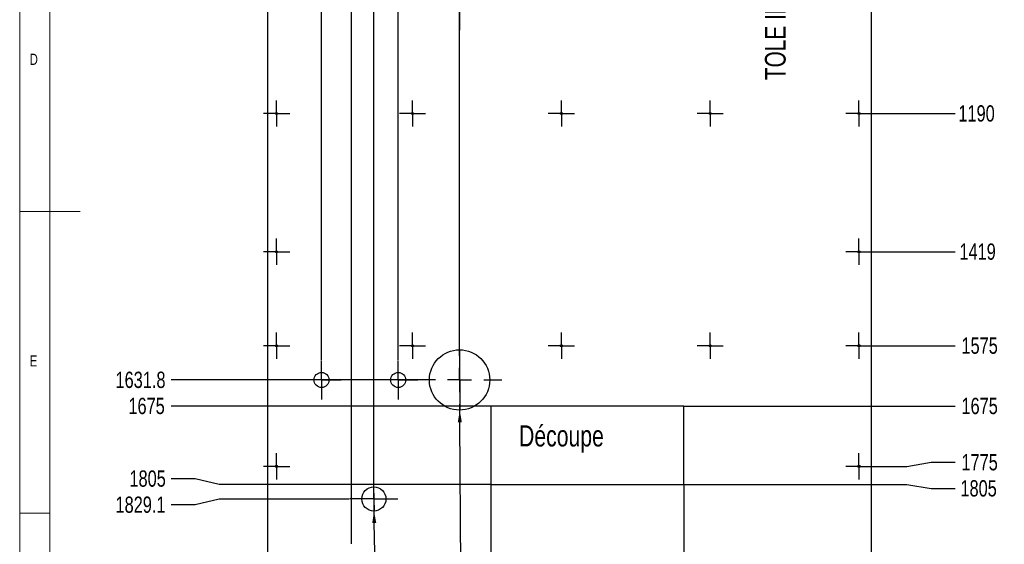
# Model space of a CAD drawing. Header units: millimetres. Extents: x 5 to 589, y 5 to 415.
# Tile 2 of 14: x 5 to 168, y 155 to 242. Entities that reach past the tile are written whole.
import ezdxf

# ---------------------------------------------------------------- set-up
doc = ezdxf.new("R2010")
doc.units = ezdxf.units.MM
doc.header["$PDSIZE"] = -1
doc.linetypes.add('CENTERX2', pattern=[20.32, 12.7, -2.54, 2.54, -2.54])
for name, color, linetype in [('COTES', 1, 'Continuous'), ('GRAVURES', 9, 'Continuous'), ('NOTES', 6, 'Continuous'), ('TRAIT-MIXTES', 3, 'CENTERX2')]:
    doc.layers.add(name, color=color, linetype=linetype)
doc.layers.add('TRAIT-FORT', color=4, linetype='Continuous', lineweight=25)
doc.styles.add('SLDTEXTSTYLE0', font='TXT', dxfattribs={"width": 0.75})
doc.dimstyles.new('SLDDIMSTYLE1', dxfattribs={"dimtxt": 2.7, "dimasz": 2, "dimexe": 0, "dimexo": 0.0625, "dimgap": 0.675, "dimtad": 0, "dimtih": 1, "dimtoh": 1, "dimdec": 1, "dimlfac": 10, "dimrnd": 1e-09, "dimzin": 12, "dimdsep": 46, "dimtxsty": 'SLDTEXTSTYLE0', "dimsah": 1, "dimcen": 0.09, "dimadec": 0, "dimazin": 3, "dimtfac": 1, "dimtdec": 1, "dimtofl": 0, "dimtmove": 0, "dimatfit": 3, "dimfxl": 1, "dimfrac": 2, "dimtolj": 1, "dimtzin": 12, "dimarcsym": 0})
doc.dimstyles.new('SLDDIMSTYLE3', dxfattribs={"dimtxt": 2.7, "dimasz": 2, "dimexe": 0, "dimexo": 0.0625, "dimgap": 0.675, "dimtad": 0, "dimtih": 1, "dimtoh": 1, "dimdec": 0, "dimlfac": 10, "dimrnd": 1e-09, "dimzin": 12, "dimdsep": 46, "dimtxsty": 'SLDTEXTSTYLE0', "dimsah": 1, "dimcen": 0.09, "dimadec": 0, "dimazin": 3, "dimtfac": 1, "dimtdec": 0, "dimtofl": 0, "dimtmove": 0, "dimatfit": 3, "dimfxl": 1, "dimfrac": 2, "dimtolj": 1, "dimtzin": 12, "dimarcsym": 0})
doc.dimstyles.new('SLDDIMSTYLE4', dxfattribs={"dimtxt": 2.7, "dimasz": 2, "dimexe": 0, "dimexo": 0.0625, "dimgap": 0.675, "dimtad": 0, "dimtih": 1, "dimtoh": 1, "dimdec": 0, "dimlfac": 10, "dimrnd": 1e-09, "dimzin": 12, "dimdsep": 46, "dimtxsty": 'SLDTEXTSTYLE0', "dimblk1": 'NONE', "dimsah": 1, "dimcen": 0, "dimadec": 0, "dimazin": 3, "dimtfac": 1, "dimtdec": 0, "dimtmove": 0, "dimatfit": 3, "dimldrblk": 'NONE', "dimfxl": 1, "dimfrac": 2, "dimtolj": 1, "dimtzin": 12, "dimarcsym": 0})

# ---------------------------------------------------------------- blocks, each defined once
blk = doc.blocks.new('_D_8')
at = {"layer": 'COTES', "color": 0, "lineweight": -2, "transparency": 16777216}
for p, q in [((34.08, 182.08), (30.08, 182.08)), ((38.08, 182.08), (34.08, 182.08)), ((70.82, 182.08), (38.08, 182.08))]:
    blk.add_line(p, q, dxfattribs=at)
at = {"layer": 'Defpoints', "color": 0, "transparency": 16777216}
for p in [(46.07, 345.25), (30.08, 182.08), (70.89, 182.08)]:
    blk.add_point(p, dxfattribs=at)
at = {"layer": 'COTES', "color": 0, "transparency": 16777216, "insert": (25.02, 182.08), "char_height": 2.7, "attachment_point": 5, "style": 'SLDTEXTSTYLE0'}
blk.add_mtext('\\A1;1631.8', dxfattribs=at)
blk = doc.blocks.new('_D_9')
at = {"layer": 'COTES', "color": 0, "lineweight": -2, "transparency": 16777216}
for p, q in [((34.08, 177.75), (30.08, 177.75)), ((38.08, 177.75), (34.08, 177.75)), ((83.01, 177.75), (38.08, 177.75))]:
    blk.add_line(p, q, dxfattribs=at)
at = {"layer": 'Defpoints', "color": 0, "transparency": 16777216}
for p in [(46.07, 345.25), (30.08, 177.75), (83.07, 177.75)]:
    blk.add_point(p, dxfattribs=at)
at = {"layer": 'COTES', "color": 0, "transparency": 16777216, "insert": (26.03, 177.75), "char_height": 2.7, "attachment_point": 5, "style": 'SLDTEXTSTYLE0'}
blk.add_mtext('\\A1;1675', dxfattribs=at)
blk = doc.blocks.new('_D_10')
at = {"layer": 'COTES', "color": 0, "lineweight": -2, "transparency": 16777216}
for p, q in [((34.08, 165.71), (30.08, 165.71)), ((38.08, 164.75), (34.08, 165.71)), ((83.01, 164.75), (38.08, 164.75))]:
    blk.add_line(p, q, dxfattribs=at)
at = {"layer": 'Defpoints', "color": 0, "transparency": 16777216}
for p in [(46.07, 345.25), (30.08, 165.71), (83.07, 164.75)]:
    blk.add_point(p, dxfattribs=at)
at = {"layer": 'COTES', "color": 0, "transparency": 16777216, "insert": (26.2, 165.71), "char_height": 2.7, "attachment_point": 5, "style": 'SLDTEXTSTYLE0'}
blk.add_mtext('\\A1;1805', dxfattribs=at)
blk = doc.blocks.new('_D_11')
at = {"layer": 'COTES', "color": 0, "lineweight": -2, "transparency": 16777216}
for p, q in [((38.08, 162.34), (34.08, 161.38)), ((59.62, 162.34), (38.08, 162.34)), ((34.08, 161.38), (30.08, 161.38))]:
    blk.add_line(p, q, dxfattribs=at)
at = {"layer": 'Defpoints', "color": 0, "transparency": 16777216}
for p in [(46.07, 345.25), (59.69, 162.34), (30.08, 161.38)]:
    blk.add_point(p, dxfattribs=at)
at = {"layer": 'COTES', "color": 0, "transparency": 16777216, "insert": (25.02, 161.38), "char_height": 2.7, "attachment_point": 5, "style": 'SLDTEXTSTYLE0'}
blk.add_mtext('\\A1;1829.1', dxfattribs=at)
blk = doc.blocks.new('_D_12')
at = {"layer": 'COTES', "color": 0, "lineweight": -2, "transparency": 16777216}
blk.add_line((56.67, 151.58), (30.08, 151.58), dxfattribs=at)
at = {"layer": 'Defpoints', "color": 0, "transparency": 16777216}
for p in [(46.07, 345.25), (30.08, 151.58), (56.74, 151.58)]:
    blk.add_point(p, dxfattribs=at)
at = {"layer": 'COTES', "color": 0, "transparency": 16777216, "insert": (24.68, 151.58), "char_height": 2.7, "attachment_point": 5, "style": 'SLDTEXTSTYLE0'}
blk.add_mtext('\\A1;1936.8', dxfattribs=at)
blk = doc.blocks.new('_D_13')
at = {"layer": 'COTES', "color": 0, "lineweight": -2, "transparency": 16777216}
blk.add_line((46.01, 146.25), (30.08, 146.25), dxfattribs=at)
at = {"layer": 'Defpoints', "color": 0, "transparency": 16777216}
for p in [(46.07, 345.25), (30.08, 146.25), (46.07, 146.25)]:
    blk.add_point(p, dxfattribs=at)
at = {"layer": 'COTES', "color": 0, "transparency": 16777216, "insert": (26.2, 146.25), "char_height": 2.7, "attachment_point": 5, "style": 'SLDTEXTSTYLE0'}
blk.add_mtext('\\A1;1990', dxfattribs=at)
blk = doc.blocks.new('_D_21')
at = {"layer": 'COTES', "color": 0, "lineweight": -2, "transparency": 16777216}
blk.add_line((146.3, 226.25), (160.02, 226.25), dxfattribs=at)
at = {"layer": 'Defpoints', "color": 0, "transparency": 16777216}
for p in [(146.07, 345.25), (146.24, 226.25), (160.02, 226.25)]:
    blk.add_point(p, dxfattribs=at)
at = {"layer": 'COTES', "color": 0, "transparency": 16777216, "insert": (163.56, 226.25), "char_height": 2.7, "attachment_point": 5, "style": 'SLDTEXTSTYLE0'}
blk.add_mtext('\\A1;1190', dxfattribs=at)
blk = doc.blocks.new('_D_22')
at = {"layer": 'COTES', "color": 0, "lineweight": -2, "transparency": 16777216}
blk.add_line((146.3, 203.34), (160.02, 203.34), dxfattribs=at)
at = {"layer": 'Defpoints', "color": 0, "transparency": 16777216}
for p in [(146.07, 345.25), (146.24, 203.34), (160.02, 203.34)]:
    blk.add_point(p, dxfattribs=at)
at = {"layer": 'COTES', "color": 0, "transparency": 16777216, "insert": (163.73, 203.34), "char_height": 2.7, "attachment_point": 5, "style": 'SLDTEXTSTYLE0'}
blk.add_mtext('\\A1;1419', dxfattribs=at)
blk = doc.blocks.new('_D_23')
at = {"layer": 'COTES', "color": 0, "lineweight": -2, "transparency": 16777216}
blk.add_line((146.3, 187.75), (160.02, 187.75), dxfattribs=at)
at = {"layer": 'Defpoints', "color": 0, "transparency": 16777216}
for p in [(146.07, 345.25), (146.24, 187.75), (160.02, 187.75)]:
    blk.add_point(p, dxfattribs=at)
at = {"layer": 'COTES', "color": 0, "transparency": 16777216, "insert": (164.07, 187.75), "char_height": 2.7, "attachment_point": 5, "style": 'SLDTEXTSTYLE0'}
blk.add_mtext('\\A1;1575', dxfattribs=at)
blk = doc.blocks.new('_D_24')
at = {"layer": 'COTES', "color": 0, "lineweight": -2, "transparency": 16777216}
blk.add_line((115.13, 177.75), (160.02, 177.75), dxfattribs=at)
at = {"layer": 'Defpoints', "color": 0, "transparency": 16777216}
for p in [(146.07, 345.25), (115.07, 177.75), (160.02, 177.75)]:
    blk.add_point(p, dxfattribs=at)
at = {"layer": 'COTES', "color": 0, "transparency": 16777216, "insert": (164.07, 177.75), "char_height": 2.7, "attachment_point": 5, "style": 'SLDTEXTSTYLE0'}
blk.add_mtext('\\A1;1675', dxfattribs=at)
blk = doc.blocks.new('_D_25')
at = {"layer": 'COTES', "color": 0, "lineweight": -2, "transparency": 16777216}
for p, q in [((152.02, 167.75), (156.02, 168.42)), ((156.02, 168.42), (160.02, 168.42)), ((146.3, 167.75), (152.02, 167.75))]:
    blk.add_line(p, q, dxfattribs=at)
at = {"layer": 'Defpoints', "color": 0, "transparency": 16777216}
for p in [(146.07, 345.25), (160.02, 168.42), (146.24, 167.75)]:
    blk.add_point(p, dxfattribs=at)
at = {"layer": 'COTES', "color": 0, "transparency": 16777216, "insert": (164.07, 168.42), "char_height": 2.7, "attachment_point": 5, "style": 'SLDTEXTSTYLE0'}
blk.add_mtext('\\A1;1775', dxfattribs=at)
blk = doc.blocks.new('_D_26')
at = {"layer": 'COTES', "color": 0, "lineweight": -2, "transparency": 16777216}
for p, q in [((115.13, 164.75), (152.02, 164.75)), ((152.02, 164.75), (156.02, 164.09)), ((156.02, 164.09), (160.02, 164.09))]:
    blk.add_line(p, q, dxfattribs=at)
at = {"layer": 'Defpoints', "color": 0, "transparency": 16777216}
for p in [(146.07, 345.25), (115.07, 164.75), (160.02, 164.09)]:
    blk.add_point(p, dxfattribs=at)
at = {"layer": 'COTES', "color": 0, "transparency": 16777216, "insert": (163.9, 164.09), "char_height": 2.7, "attachment_point": 5, "style": 'SLDTEXTSTYLE0'}
blk.add_mtext('\\A1;1805', dxfattribs=at)
blk = doc.blocks.new('_D_27')
at = {"layer": 'COTES', "color": 0, "lineweight": -2, "transparency": 16777216}
for p, q in [((152.02, 147.75), (156.02, 150.58)), ((156.02, 150.58), (160.02, 150.58)), ((146.3, 147.75), (152.02, 147.75))]:
    blk.add_line(p, q, dxfattribs=at)
at = {"layer": 'Defpoints', "color": 0, "transparency": 16777216}
for p in [(146.07, 345.25), (160.02, 150.58), (146.24, 147.75)]:
    blk.add_point(p, dxfattribs=at)
at = {"layer": 'COTES', "color": 0, "transparency": 16777216, "insert": (164.07, 150.58), "char_height": 2.7, "attachment_point": 5, "style": 'SLDTEXTSTYLE0'}
blk.add_mtext('\\A1;1975', dxfattribs=at)
blk = doc.blocks.new('_D_28')
at = {"layer": 'COTES', "color": 0, "lineweight": -2, "transparency": 16777216}
blk.add_line((146.13, 146.25), (160.02, 146.25), dxfattribs=at)
at = {"layer": 'Defpoints', "color": 0, "transparency": 16777216}
for p in [(146.07, 345.25), (146.07, 146.25), (160.02, 146.25)]:
    blk.add_point(p, dxfattribs=at)
at = {"layer": 'COTES', "color": 0, "transparency": 16777216, "insert": (163.9, 146.25), "char_height": 2.7, "attachment_point": 5, "style": 'SLDTEXTSTYLE0'}
blk.add_mtext('\\A1;1990', dxfattribs=at)
blk = doc.blocks.new('_D_31')
at = {"layer": 'COTES', "color": 0, "lineweight": -2, "transparency": 16777216}
for p, q in [((52.65, 364.46), (52.65, 368.46)), ((55.03, 360.46), (52.65, 364.46)), ((55.03, 185.39), (55.03, 360.46))]:
    blk.add_line(p, q, dxfattribs=at)
at = {"layer": 'Defpoints', "color": 0, "transparency": 16777216}
for p in [(52.65, 368.46), (46.07, 345.25), (55.03, 185.33)]:
    blk.add_point(p, dxfattribs=at)
at = {"layer": 'COTES', "color": 0, "transparency": 16777216, "insert": (52.65, 372.18), "char_height": 2.7, "attachment_point": 5, "rotation": 90, "style": 'SLDTEXTSTYLE0'}
blk.add_mtext('\\A1;89.6', dxfattribs=at)
blk = doc.blocks.new('_D_33')
at = {"layer": 'COTES', "color": 0, "lineweight": -2, "transparency": 16777216}
for p, q in [((60.08, 364.46), (60.08, 368.46)), ((59.99, 360.46), (60.08, 364.46)), ((59.99, 154.89), (59.99, 360.46))]:
    blk.add_line(p, q, dxfattribs=at)
at = {"layer": 'Defpoints', "color": 0, "transparency": 16777216}
for p in [(60.08, 368.46), (46.07, 345.25), (59.99, 154.83)]:
    blk.add_point(p, dxfattribs=at)
at = {"layer": 'COTES', "color": 0, "transparency": 16777216, "insert": (60.08, 372.85), "char_height": 2.7, "attachment_point": 5, "rotation": 90, "style": 'SLDTEXTSTYLE0'}
blk.add_mtext('\\A1;139.2', dxfattribs=at)
blk = doc.blocks.new('_D_34')
at = {"layer": 'COTES', "color": 0, "lineweight": -2, "transparency": 16777216}
for p, q in [((63.01, 364.46), (63.01, 368.46)), ((63.69, 360.46), (63.01, 364.46)), ((63.69, 166.4), (63.69, 360.46))]:
    blk.add_line(p, q, dxfattribs=at)
at = {"layer": 'Defpoints', "color": 0, "transparency": 16777216}
for p in [(63.01, 368.46), (46.07, 345.25), (63.69, 166.34)]:
    blk.add_point(p, dxfattribs=at)
at = {"layer": 'COTES', "color": 0, "transparency": 16777216, "insert": (63.01, 372.85), "char_height": 2.7, "attachment_point": 5, "rotation": 90, "style": 'SLDTEXTSTYLE0'}
blk.add_mtext('\\A1;176.2', dxfattribs=at)
blk = doc.blocks.new('_D_36')
at = {"layer": 'COTES', "color": 0, "lineweight": -2, "transparency": 16777216}
for p, q in [((76.37, 364.46), (76.37, 368.46)), ((67.73, 360.46), (76.37, 364.46)), ((67.73, 185.39), (67.73, 360.46))]:
    blk.add_line(p, q, dxfattribs=at)
at = {"layer": 'Defpoints', "color": 0, "transparency": 16777216}
for p in [(76.37, 368.46), (46.07, 345.25), (67.73, 185.33)]:
    blk.add_point(p, dxfattribs=at)
at = {"layer": 'COTES', "color": 0, "transparency": 16777216, "insert": (76.37, 372.85), "char_height": 2.7, "attachment_point": 5, "rotation": 90, "style": 'SLDTEXTSTYLE0'}
blk.add_mtext('\\A1;216.6', dxfattribs=at)
blk = doc.blocks.new('_D_37')
at = {"layer": 'COTES', "color": 0, "lineweight": -2, "transparency": 16777216}
for p, q in [((80.7, 364.46), (80.7, 368.46)), ((77.89, 360.46), (80.7, 364.46)), ((77.89, 189.14), (77.89, 360.46))]:
    blk.add_line(p, q, dxfattribs=at)
at = {"layer": 'Defpoints', "color": 0, "transparency": 16777216}
for p in [(80.7, 368.46), (46.07, 345.25), (77.89, 189.08)]:
    blk.add_point(p, dxfattribs=at)
at = {"layer": 'COTES', "color": 0, "transparency": 16777216, "insert": (80.7, 372.85), "char_height": 2.7, "attachment_point": 5, "rotation": 90, "style": 'SLDTEXTSTYLE0'}
blk.add_mtext('\\A1;318.2', dxfattribs=at)
blk = doc.blocks.new('_D_44')
at = {"layer": 'COTES', "color": 0, "lineweight": -2, "transparency": 16777216}
blk.add_line((83.07, 164.69), (83.07, 128.41), dxfattribs=at)
at = {"layer": 'Defpoints', "color": 0, "transparency": 16777216}
for p in [(83.07, 164.75), (46.07, 146.25), (83.07, 128.41)]:
    blk.add_point(p, dxfattribs=at)
at = {"layer": 'COTES', "color": 0, "transparency": 16777216, "insert": (83.07, 125.21), "char_height": 2.7, "attachment_point": 5, "rotation": 90, "style": 'SLDTEXTSTYLE0'}
blk.add_mtext('\\A1;370', dxfattribs=at)
blk = doc.blocks.new('_D_46')
at = {"layer": 'COTES', "color": 0, "lineweight": -2, "transparency": 16777216}
blk.add_line((115.07, 164.69), (115.07, 128.41), dxfattribs=at)
at = {"layer": 'Defpoints', "color": 0, "transparency": 16777216}
for p in [(115.07, 164.75), (46.07, 146.25), (115.07, 128.41)]:
    blk.add_point(p, dxfattribs=at)
at = {"layer": 'COTES', "color": 0, "transparency": 16777216, "insert": (115.07, 125.21), "char_height": 2.7, "attachment_point": 5, "rotation": 90, "style": 'SLDTEXTSTYLE0'}
blk.add_mtext('\\A1;690', dxfattribs=at)
blk = doc.blocks.new('_D_50')
at = {"layer": 'COTES', "color": 0, "lineweight": -2, "transparency": 16777216}
for p, q in [((77.86, 187.08), (77.92, 177.08)), ((78.29, 115.71), (77.93, 175.08)), ((80.29, 115.71), (78.29, 115.71))]:
    blk.add_line(p, q, dxfattribs=at)
at = {"layer": 'COTES', "color": 0, "transparency": 16777216}
blk.add_solid([(78.26, 175.08), (77.6, 175.07), (77.92, 177.08)], dxfattribs=at)
at = {"layer": 'Defpoints', "color": 0, "transparency": 16777216}
for p in [(77.86, 187.08), (77.92, 177.08)]:
    blk.add_point(p, dxfattribs=at)
at = {"layer": 'COTES', "color": 0, "transparency": 16777216, "insert": (80.96, 117.06), "char_height": 2.7, "attachment_point": 1, "style": 'SLDTEXTSTYLE0'}
blk.add_mtext('\\A1;2 Gravures ∅100', dxfattribs=at)
blk = doc.blocks.new('_None')
blk = doc.blocks.new('_D_51')
at = {"layer": 'COTES', "color": 0, "lineweight": -2, "transparency": 16777216}
for p, q in [((63.65, 164.34), (63.72, 160.34)), ((64.65, 106.56), (63.76, 158.34)), ((66.65, 106.56), (64.65, 106.56))]:
    blk.add_line(p, q, dxfattribs=at)
at = {"layer": 'COTES', "color": 0, "transparency": 16777216}
blk.add_solid([(64.09, 158.35), (63.42, 158.34), (63.72, 160.34)], dxfattribs=at)
at = {"layer": 'Defpoints', "color": 0, "transparency": 16777216}
for p in [(63.65, 164.34), (63.72, 160.34)]:
    blk.add_point(p, dxfattribs=at)
at = {"layer": 'COTES', "color": 0, "transparency": 16777216, "insert": (67.32, 107.91), "char_height": 2.7, "attachment_point": 1, "style": 'SLDTEXTSTYLE0'}
blk.add_mtext('\\A1;2 Gravures ∅40', dxfattribs=at)
blk = doc.blocks.new('SW_CENTERMARKSYMBOL_1')
at = {"layer": 'TRAIT-MIXTES', "color": 0}
for p, q in [((0, 2), (0, 2.17)), ((0, 0), (0, 2)), ((-2, 0), (-2.17, 0)), ((0, 0), (-2, 0)), ((0, 0), (0, -2)), ((0, 0), (2, 0)), ((2, 0), (2.17, 0)), ((0, -2), (0, -2.17))]:
    blk.add_line(p, q, dxfattribs=at)
blk = doc.blocks.new('SW_CENTERMARKSYMBOL_6')
at = {"layer": 'TRAIT-MIXTES', "color": 0}
for p, q in [((0, 2), (0, 2.17)), ((0, 0), (0, 2)), ((-2, 0), (-2.17, 0)), ((0, 0), (-2, 0)), ((0, 0), (0, -2)), ((0, 0), (2, 0)), ((2, 0), (2.17, 0)), ((0, -2), (0, -2.17))]:
    blk.add_line(p, q, dxfattribs=at)
blk = doc.blocks.new('SW_CENTERMARKSYMBOL_7')
at = {"layer": 'TRAIT-MIXTES', "color": 0}
for p, q in [((0, 2), (0, 2.17)), ((0, 0), (0, 2)), ((-2, 0), (-2.17, 0)), ((0, 0), (-2, 0)), ((0, 0), (0, -2)), ((0, 0), (2, 0)), ((2, 0), (2.17, 0)), ((0, -2), (0, -2.17))]:
    blk.add_line(p, q, dxfattribs=at)
blk = doc.blocks.new('SW_CENTERMARKSYMBOL_8')
at = {"layer": 'TRAIT-MIXTES', "color": 0}
for p, q in [((0, 2), (0, 2.17)), ((0, 0), (0, 2)), ((-2, 0), (-2.17, 0)), ((0, 0), (-2, 0)), ((0, 0), (0, -2)), ((0, 0), (2, 0)), ((2, 0), (2.17, 0)), ((0, -2), (0, -2.17))]:
    blk.add_line(p, q, dxfattribs=at)
blk = doc.blocks.new('SW_CENTERMARKSYMBOL_9')
at = {"layer": 'TRAIT-MIXTES', "color": 0}
for p, q in [((0, 2), (0, 2.17)), ((0, 0), (0, 2)), ((-2, 0), (-2.17, 0)), ((0, 0), (-2, 0)), ((0, 0), (0, -2)), ((0, 0), (2, 0)), ((2, 0), (2.17, 0)), ((0, -2), (0, -2.17))]:
    blk.add_line(p, q, dxfattribs=at)
blk = doc.blocks.new('SW_CENTERMARKSYMBOL_10')
at = {"layer": 'TRAIT-MIXTES', "color": 0}
for p, q in [((0, 2), (0, 2.17)), ((0, 0), (0, 2)), ((-2, 0), (-2.17, 0)), ((0, 0), (-2, 0)), ((0, 0), (0, -2)), ((0, 0), (2, 0)), ((2, 0), (2.17, 0)), ((0, -2), (0, -2.17))]:
    blk.add_line(p, q, dxfattribs=at)
blk = doc.blocks.new('SW_CENTERMARKSYMBOL_11')
at = {"layer": 'TRAIT-MIXTES', "color": 0}
for p, q in [((0, 2), (0, 2.17)), ((0, 0), (0, 2)), ((-2, 0), (-2.17, 0)), ((0, 0), (-2, 0)), ((0, 0), (0, -2)), ((0, 0), (2, 0)), ((2, 0), (2.17, 0)), ((0, -2), (0, -2.17))]:
    blk.add_line(p, q, dxfattribs=at)
blk = doc.blocks.new('SW_CENTERMARKSYMBOL_12')
at = {"layer": 'TRAIT-MIXTES', "color": 0}
for p, q in [((0, 2), (0, 2.17)), ((0, 0), (0, 2)), ((-2, 0), (-2.17, 0)), ((0, 0), (-2, 0)), ((0, 0), (0, -2)), ((0, 0), (2, 0)), ((2, 0), (2.17, 0)), ((0, -2), (0, -2.17))]:
    blk.add_line(p, q, dxfattribs=at)
blk = doc.blocks.new('SW_CENTERMARKSYMBOL_13')
at = {"layer": 'TRAIT-MIXTES', "color": 0}
for p, q in [((0, 2), (0, 2.17)), ((0, 0), (0, 2)), ((-2, 0), (-2.17, 0)), ((0, 0), (-2, 0)), ((0, 0), (0, -2)), ((0, 0), (2, 0)), ((2, 0), (2.17, 0)), ((0, -2), (0, -2.17))]:
    blk.add_line(p, q, dxfattribs=at)
blk = doc.blocks.new('SW_CENTERMARKSYMBOL_14')
at = {"layer": 'TRAIT-MIXTES', "color": 0}
for p, q in [((0, 2), (0, 2.17)), ((0, 0), (0, 2)), ((-2, 0), (-2.17, 0)), ((0, 0), (-2, 0)), ((0, 0), (0, -2)), ((0, 0), (2, 0)), ((2, 0), (2.17, 0)), ((0, -2), (0, -2.17))]:
    blk.add_line(p, q, dxfattribs=at)
blk = doc.blocks.new('SW_CENTERMARKSYMBOL_15')
at = {"layer": 'TRAIT-MIXTES', "color": 0}
for p, q in [((0, 2), (0, 2.17)), ((0, 0), (0, 2)), ((-2, 0), (-2.17, 0)), ((0, 0), (-2, 0)), ((0, 0), (0, -2)), ((0, 0), (2, 0)), ((2, 0), (2.17, 0)), ((0, -2), (0, -2.17))]:
    blk.add_line(p, q, dxfattribs=at)
blk = doc.blocks.new('SW_CENTERMARKSYMBOL_16')
at = {"layer": 'TRAIT-MIXTES', "color": 0}
for p, q in [((0, 2), (0, 2.17)), ((0, 0), (0, 2)), ((-2, 0), (-2.17, 0)), ((0, 0), (-2, 0)), ((0, 0), (0, -2)), ((0, 0), (2, 0)), ((2, 0), (2.17, 0)), ((0, -2), (0, -2.17))]:
    blk.add_line(p, q, dxfattribs=at)
blk = doc.blocks.new('SW_CENTERMARKSYMBOL_17')
at = {"layer": 'TRAIT-MIXTES', "color": 0}
for p, q in [((0, 2), (0, 2.17)), ((0, 0), (0, 2)), ((-2, 0), (-2.17, 0)), ((0, 0), (-2, 0)), ((0, 0), (0, -2)), ((0, 0), (2, 0)), ((2, 0), (2.17, 0)), ((0, -2), (0, -2.17))]:
    blk.add_line(p, q, dxfattribs=at)
blk = doc.blocks.new('SW_CENTERMARKSYMBOL_18')
at = {"layer": 'TRAIT-MIXTES', "color": 0}
for p, q in [((0, 2), (0, 2.17)), ((0, 0), (0, 2)), ((-2, 0), (-2.17, 0)), ((0, 0), (-2, 0)), ((0, 0), (0, -2)), ((0, 0), (2, 0)), ((2, 0), (2.17, 0)), ((0, -2), (0, -2.17))]:
    blk.add_line(p, q, dxfattribs=at)
blk = doc.blocks.new('SW_CENTERMARKSYMBOL_43')
at = {"layer": 'TRAIT-MIXTES', "color": 0}
for p, q in [((0, 4), (0, 7)), ((0, 0), (0, 2)), ((-4, 0), (-7, 0)), ((0, 0), (-2, 0)), ((0, 0), (0, -2)), ((0, 0), (2, 0)), ((4, 0), (7, 0)), ((0, -4), (0, -7))]:
    blk.add_line(p, q, dxfattribs=at)
blk = doc.blocks.new('SW_CENTERMARKSYMBOL_44')
at = {"layer": 'TRAIT-MIXTES', "color": 0}
for p, q in [((0, 2), (0, 4)), ((0, 0), (0, 2)), ((-2, 0), (-4, 0)), ((0, 0), (-2, 0)), ((0, 0), (0, -2)), ((0, 0), (2, 0)), ((2, 0), (4, 0)), ((0, -2), (0, -4))]:
    blk.add_line(p, q, dxfattribs=at)
blk = doc.blocks.new('SW_CENTERMARKSYMBOL_45')
at = {"layer": 'TRAIT-MIXTES', "color": 0}
for p, q in [((0, 4), (0, 7)), ((0, 0), (0, 2)), ((-4, 0), (-7, 0)), ((0, 0), (-2, 0)), ((0, 0), (0, -2)), ((0, 0), (2, 0)), ((4, 0), (7, 0)), ((0, -4), (0, -7))]:
    blk.add_line(p, q, dxfattribs=at)
blk = doc.blocks.new('SW_CENTERMARKSYMBOL_51')
at = {"layer": 'TRAIT-MIXTES', "color": 0}
for p, q in [((0, 2), (0, 3.25)), ((0, 0), (0, 2)), ((-2, 0), (-3.25, 0)), ((0, 0), (-2, 0)), ((0, 0), (0, -2)), ((0, 0), (2, 0)), ((2, 0), (3.25, 0)), ((0, -2), (0, -3.25))]:
    blk.add_line(p, q, dxfattribs=at)
blk = doc.blocks.new('SW_CENTERMARKSYMBOL_52')
at = {"layer": 'TRAIT-MIXTES', "color": 0}
for p, q in [((0, 2), (0, 3.25)), ((0, 0), (0, 2)), ((-2, 0), (-3.25, 0)), ((0, 0), (-2, 0)), ((0, 0), (0, -2)), ((0, 0), (2, 0)), ((2, 0), (3.25, 0)), ((0, -2), (0, -3.25))]:
    blk.add_line(p, q, dxfattribs=at)

msp = doc.modelspace()

# ---------------------------------------------------------------- linework, layer by layer
at = {"lineweight": 18}
for p, q in [((5, 415), (5, 5)), ((10, 410), (10, 10)), ((5, 210), (15, 210)), ((10, 160), (5, 160))]:
    msp.add_line(p, q, dxfattribs=at)
at = {"layer": 'GRAVURES', "lineweight": 25}
for centre, radius in [((77.886, 182.076), 5), ((63.686, 162.341), 2)]:
    msp.add_circle(centre, radius, dxfattribs=at)
at = {"layer": 'TRAIT-FORT', "lineweight": 25}
for p, q in [((46.07, 345.255), (46.07, 146.255)), ((146.069, 345.255), (146.069, 146.255)), ((115.07, 177.755), (83.07, 177.755)), ((83.07, 177.755), (83.07, 164.755)), ((115.07, 164.755), (115.07, 177.755)), ((83.07, 164.755), (115.07, 164.755))]:
    msp.add_line(p, q, dxfattribs=at)
for centre, radius in [((47.57, 226.255), 0.17), ((70.101, 226.255), 0.17), ((94.757, 226.255), 0.17), ((119.414, 226.255), 0.17), ((144.07, 226.255), 0.17), ((47.57, 203.338), 0.17), ((144.07, 203.338), 0.17), ((47.57, 187.755), 0.17), ((70.101, 187.755), 0.17), ((94.757, 187.755), 0.17), ((119.414, 187.755), 0.17), ((144.07, 187.755), 0.17), ((55.026, 182.076), 1.25), ((67.726, 182.076), 1.25), ((47.57, 167.755), 0.17), ((144.07, 167.755), 0.17)]:
    msp.add_circle(centre, radius, dxfattribs=at)

# ---------------------------------------------------------------- block references
at = {"layer": 'TRAIT-MIXTES'}
for name, p in [('SW_CENTERMARKSYMBOL_43', (77.886, 247.076)), ('SW_CENTERMARKSYMBOL_14', (47.57, 226.255)), ('SW_CENTERMARKSYMBOL_15', (70.101, 226.255)), ('SW_CENTERMARKSYMBOL_16', (94.757, 226.255)), ('SW_CENTERMARKSYMBOL_17', (119.414, 226.255)), ('SW_CENTERMARKSYMBOL_18', (144.07, 226.255)), ('SW_CENTERMARKSYMBOL_13', (47.57, 203.338)), ('SW_CENTERMARKSYMBOL_12', (144.07, 203.338)), ('SW_CENTERMARKSYMBOL_7', (47.57, 187.755)), ('SW_CENTERMARKSYMBOL_8', (70.101, 187.755)), ('SW_CENTERMARKSYMBOL_9', (94.757, 187.755)), ('SW_CENTERMARKSYMBOL_10', (119.414, 187.755)), ('SW_CENTERMARKSYMBOL_11', (144.07, 187.755)), ('SW_CENTERMARKSYMBOL_45', (77.886, 182.076)), ('SW_CENTERMARKSYMBOL_51', (55.026, 182.076)), ('SW_CENTERMARKSYMBOL_52', (67.726, 182.076)), ('SW_CENTERMARKSYMBOL_6', (47.57, 167.755)), ('SW_CENTERMARKSYMBOL_1', (144.07, 167.755)), ('SW_CENTERMARKSYMBOL_44', (63.686, 162.341))]:
    msp.add_blockref(name, p, dxfattribs=at)

# ---------------------------------------------------------------- texts
at = {"layer": 'NOTES', "insert": (128.482, 242.428), "char_height": 3.43958, "attachment_point": 2, "rotation": 90, "style": 'SLDTEXTSTYLE0'}
msp.add_mtext('TOLE INOX 1', dxfattribs=at)
at = {"layer": 'NOTES', "attachment_point": 1, "style": 'SLDTEXTSTYLE0'}
for s, insert, char_height in [('D', (6.667, 236.168), 1.852), ('E', (6.667, 186.168), 1.852), ('Découpe', (87.747, 174.555), 3.5)]:
    msp.add_mtext(s, dxfattribs=dict(at, insert=insert, char_height=char_height))

# ---------------------------------------------------------------- dimensions: what is measured, and where the dimension line sits
at = {"layer": 'COTES'}
for feature_location, offset, dtype, origin, dimstyle, picture, middle in [((59.986, 154.826), (0.097, 213.637), 1, (46.07, 345.255), 'SLDDIMSTYLE1', '_D_33', (60.084, 372.851)), ((63.686, 166.341), (-0.675, 202.122), 1, (46.07, 345.255), 'SLDDIMSTYLE1', '_D_34', (63.011, 372.851)), ((67.726, 185.326), (8.648, 183.137), 1, (46.07, 345.255), 'SLDDIMSTYLE1', '_D_36', (76.374, 372.851)), ((77.886, 189.076), (2.817, 179.387), 1, (46.07, 345.255), 'SLDDIMSTYLE1', '_D_37', (80.703, 372.851)), ((55.026, 185.326), (-2.378, 183.137), 1, (46.07, 345.255), 'SLDDIMSTYLE1', '_D_31', (52.649, 372.176)), ((56.736, 151.576), (-26.654, 0), 0, (46.07, 345.255), 'SLDDIMSTYLE1', '_D_12', (24.682, 151.576)), ((70.886, 182.076), (-40.804, 0.004), 0, (46.07, 345.255), 'SLDDIMSTYLE1', '_D_8', (25.02, 182.08)), ((59.686, 162.341), (-29.604, -0.958), 0, (46.07, 345.255), 'SLDDIMSTYLE1', '_D_11', (25.02, 161.383)), ((83.07, 177.755), (-52.988, -0.004), 0, (46.07, 345.255), 'SLDDIMSTYLE1', '_D_9', (26.032, 177.751)), ((83.07, 164.755), (-52.988, 0.958), 0, (46.07, 345.255), 'SLDDIMSTYLE1', '_D_10', (26.201, 165.712)), ((46.07, 146.255), (-15.988, 0), 0, (46.07, 345.255), 'SLDDIMSTYLE1', '_D_13', (26.201, 146.255)), ((115.07, 177.755), (44.948, 0), 0, (146.069, 345.255), 'SLDDIMSTYLE3', '_D_24', (164.068, 177.755)), ((115.07, 164.755), (44.948, -0.665), 0, (146.069, 345.255), 'SLDDIMSTYLE3', '_D_26', (163.899, 164.09)), ((146.24, 226.255), (13.778, 0), 0, (146.069, 345.255), 'SLDDIMSTYLE3', '_D_21', (163.562, 226.255)), ((146.24, 203.338), (13.778, 0), 0, (146.069, 345.255), 'SLDDIMSTYLE3', '_D_22', (163.731, 203.338)), ((146.24, 187.755), (13.778, 0), 0, (146.069, 345.255), 'SLDDIMSTYLE3', '_D_23', (164.068, 187.755)), ((146.24, 167.755), (13.778, 0.665), 0, (146.069, 345.255), 'SLDDIMSTYLE3', '_D_25', (164.068, 168.419)), ((146.24, 147.755), (13.778, 2.829), 0, (146.069, 345.255), 'SLDDIMSTYLE3', '_D_27', (164.068, 150.584)), ((146.069, 146.255), (13.949, 0), 0, (146.069, 345.255), 'SLDDIMSTYLE3', '_D_28', (163.899, 146.255)), ((83.07, 164.755), (0, -36.343), 1, (46.07, 146.255), 'SLDDIMSTYLE3', '_D_44', (83.07, 125.205)), ((115.07, 164.755), (0, -36.343), 1, (46.07, 146.255), 'SLDDIMSTYLE3', '_D_46', (115.07, 125.205))]:
    dim = msp.add_ordinate_dim(feature_location=feature_location, offset=offset, dtype=dtype, origin=origin, dimstyle=dimstyle, dxfattribs=at)
    dim.commit()
    dim.dimension.update_dxf_attribs({"geometry": picture, "text_midpoint": middle})
for p1, p2, picture, middle in [((77.856, 187.076), (77.917, 177.076), '_D_50', (95.138, 115.709)), ((63.652, 164.341), (63.721, 160.341), '_D_51', (80.989, 106.565))]:
    dim = msp.add_diameter_dim_2p(p1=p1, p2=p2, text='2 Gravures <>', dimstyle='SLDDIMSTYLE4', dxfattribs=at)
    dim.commit()
    dim.dimension.update_dxf_attribs({"geometry": picture, "text_midpoint": middle, "dimtype": 163})

doc.saveas('drawing.dxf')
